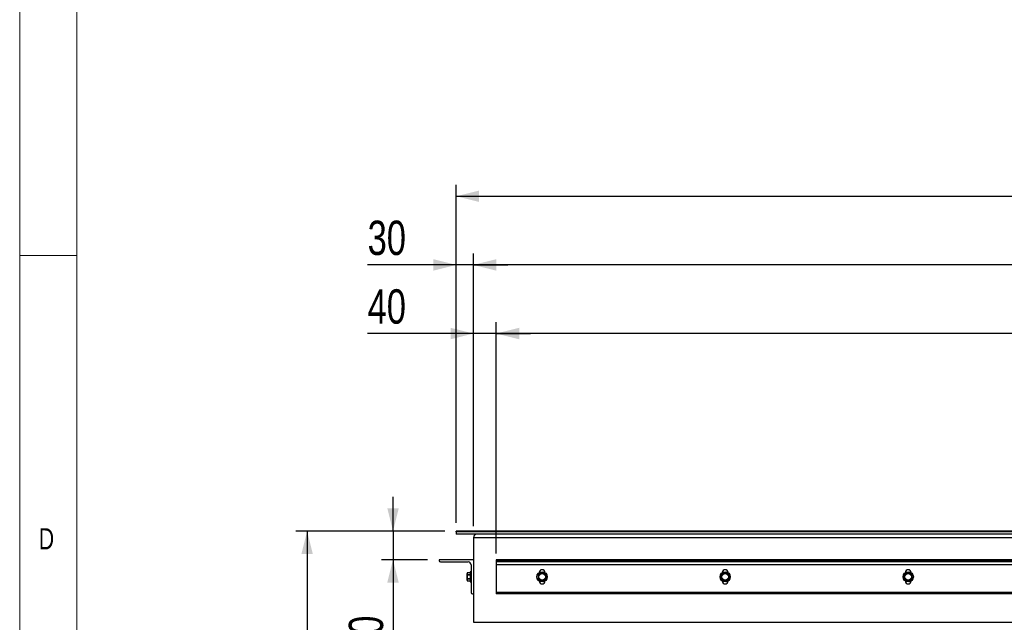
# Model space of a CAD drawing. Header units: millimetres. Extents: x 5 to 589, y 5 to 415.
# Tile 4 of 76: x 5 to 91, y 228 to 281. Entities that reach past the tile are written whole.
import ezdxf

# ---------------------------------------------------------------- set-up
doc = ezdxf.new("R2010")
doc.units = ezdxf.units.MM
doc.layers.add('COTES', color=1, linetype='Continuous')
doc.layers.add('NOTES', color=6, linetype='Continuous')
doc.layers.add('TRAIT-FORT', color=4, linetype='Continuous', lineweight=25)
doc.styles.add('SLDTEXTSTYLE0', font='TXT', dxfattribs={"width": 0.75})
doc.dimstyles.new('SLDDIMSTYLE0', dxfattribs={"dimtxt": 3, "dimasz": 2, "dimexe": 0, "dimexo": 0.0625, "dimgap": 0.75, "dimtad": 1, "dimlfac": 20, "dimrnd": 1e-09, "dimzin": 12, "dimdsep": 46, "dimtxsty": 'SLDTEXTSTYLE0', "dimsah": 1, "dimcen": 0.09, "dimadec": 0, "dimazin": 3, "dimtfac": 1, "dimtofl": 0, "dimtmove": 0, "dimatfit": 3, "dimfxl": 1, "dimfrac": 2, "dimtolj": 1, "dimtzin": 12, "dimarcsym": 0})
doc.dimstyles.new('SLDDIMSTYLE1', dxfattribs={"dimtxt": 3, "dimasz": 2, "dimexe": 0, "dimexo": 0.0625, "dimgap": 0.75, "dimtad": 1, "dimlfac": 20, "dimrnd": 1e-09, "dimzin": 12, "dimdsep": 46, "dimtxsty": 'SLDTEXTSTYLE0', "dimsah": 1, "dimcen": 0.09, "dimadec": 0, "dimazin": 3, "dimtfac": 1, "dimtmove": 0, "dimatfit": 0, "dimfxl": 1, "dimfrac": 2, "dimtolj": 1, "dimtzin": 12, "dimarcsym": 0})

# ---------------------------------------------------------------- blocks, each defined once
blk = doc.blocks.new('_D_13')
at = {"layer": 'COTES', "color": 1, "transparency": 16777216}
for p, q in [((44.648, 236.341), (44.648, 254.183)), ((46.648, 233.966), (46.648, 254.183)), ((44.648, 253.183), (35.407, 253.183)), ((46.648, 253.183), (44.648, 253.183)), ((46.648, 253.183), (49.648, 253.183))]:
    blk.add_line(p, q, dxfattribs=at)
for points in [[(44.648, 253.183), (42.648, 253.683), (42.648, 252.683)], [(46.648, 253.183), (48.648, 252.683), (48.648, 253.683)]]:
    blk.add_solid(points, dxfattribs=at)
at = {"layer": 'COTES', "color": 1, "transparency": 16777216, "insert": (35.407, 257.05), "char_height": 3, "attachment_point": 1, "style": 'SLDTEXTSTYLE0'}
blk.add_mtext('40', dxfattribs=at)
blk = doc.blocks.new('_D_15')
at = {"layer": 'COTES', "color": 1, "transparency": 16777216}
for p, q in [((46.648, 234.416), (46.648, 254.183)), ((166.648, 234.416), (166.648, 254.183)), ((166.648, 253.183), (46.648, 253.183))]:
    blk.add_line(p, q, dxfattribs=at)
for points in [[(46.648, 253.183), (48.648, 252.683), (48.648, 253.683)], [(166.648, 253.183), (164.648, 253.683), (164.648, 252.683)]]:
    blk.add_solid(points, dxfattribs=at)
at = {"layer": 'COTES', "color": 1, "transparency": 16777216, "char_height": 3, "attachment_point": 1, "style": 'SLDTEXTSTYLE0'}
for s, insert in [('2400', (93.633, 257.05)), ('corniere', (103.625, 257.05))]:
    blk.add_mtext(s, dxfattribs=dict(at, insert=insert))
blk = doc.blocks.new('_D_16')
at = {"layer": 'COTES', "color": 1, "transparency": 16777216}
for p, q in [((44.648, 236.341), (44.648, 260.183)), ((168.898, 236.341), (168.898, 260.183)), ((168.898, 259.183), (44.648, 259.183))]:
    blk.add_line(p, q, dxfattribs=at)
for points in [[(44.648, 259.183), (46.648, 258.683), (46.648, 259.683)], [(168.898, 259.183), (166.898, 259.683), (166.898, 258.683)]]:
    blk.add_solid(points, dxfattribs=at)
at = {"layer": 'COTES', "color": 1, "transparency": 16777216, "char_height": 3, "attachment_point": 1, "style": 'SLDTEXTSTYLE0'}
for s, insert in [('cadre', (105.844, 263.05)), ('2485', (95.852, 263.05))]:
    blk.add_mtext(s, dxfattribs=dict(at, insert=insert))
blk = doc.blocks.new('_D_17')
at = {"layer": 'COTES', "color": 1, "transparency": 16777216}
for p, q in [((43.148, 236.641), (43.148, 260.183)), ((44.648, 236.341), (44.648, 260.183)), ((43.148, 259.183), (35.407, 259.183)), ((44.648, 259.183), (43.148, 259.183)), ((44.648, 259.183), (47.648, 259.183))]:
    blk.add_line(p, q, dxfattribs=at)
for points in [[(43.148, 259.183), (41.148, 259.683), (41.148, 258.683)], [(44.648, 259.183), (46.648, 258.683), (46.648, 259.683)]]:
    blk.add_solid(points, dxfattribs=at)
at = {"layer": 'COTES', "color": 1, "transparency": 16777216, "insert": (35.407, 263.05), "char_height": 3, "attachment_point": 1, "style": 'SLDTEXTSTYLE0'}
blk.add_mtext('30', dxfattribs=at)
blk = doc.blocks.new('_D_18')
at = {"layer": 'COTES', "color": 1, "transparency": 16777216}
for p, q in [((43.148, 236.841), (43.148, 266.183)), ((169.648, 236.841), (169.648, 266.183)), ((43.148, 265.183), (169.648, 265.183))]:
    blk.add_line(p, q, dxfattribs=at)
for points in [[(43.148, 265.183), (45.148, 264.683), (45.148, 265.683)], [(169.648, 265.183), (167.648, 265.683), (167.648, 264.683)]]:
    blk.add_solid(points, dxfattribs=at)
at = {"layer": 'COTES', "color": 1, "transparency": 16777216, "char_height": 3, "attachment_point": 1, "style": 'SLDTEXTSTYLE0'}
for s, insert in [('2530', (97.723, 269.05)), ('tole', (107.714, 269.05))]:
    blk.add_mtext(s, dxfattribs=dict(at, insert=insert))
blk = doc.blocks.new('_D_20')
at = {"layer": 'COTES', "color": 1, "transparency": 16777216}
for p, q in [((42.148, 235.916), (29.118, 235.916)), ((30.118, 235.916), (30.118, 185.916)), ((41.648, 185.916), (29.118, 185.916))]:
    blk.add_line(p, q, dxfattribs=at)
for points in [[(30.118, 235.916), (29.618, 233.916), (30.618, 233.916)], [(30.118, 185.916), (30.618, 187.916), (29.618, 187.916)]]:
    blk.add_solid(points, dxfattribs=at)
at = {"layer": 'COTES', "color": 1, "transparency": 16777216, "insert": (26.251, 206.483), "char_height": 3, "attachment_point": 1, "rotation": 90, "style": 'SLDTEXTSTYLE0'}
blk.add_mtext('1000', dxfattribs=at)
blk = doc.blocks.new('_D_21')
at = {"layer": 'COTES', "color": 1, "transparency": 16777216}
for p, q in [((37.624, 235.916), (37.624, 238.916)), ((42.148, 235.916), (36.624, 235.916)), ((37.624, 235.916), (37.624, 233.416)), ((40.648, 233.416), (36.624, 233.416)), ((37.624, 233.416), (37.624, 225.173))]:
    blk.add_line(p, q, dxfattribs=at)
for points in [[(37.624, 235.916), (38.124, 237.916), (37.124, 237.916)], [(37.624, 233.416), (37.124, 231.416), (38.124, 231.416)]]:
    blk.add_solid(points, dxfattribs=at)
at = {"layer": 'COTES', "color": 1, "transparency": 16777216, "insert": (33.757, 225.173), "char_height": 3, "attachment_point": 1, "rotation": 90, "style": 'SLDTEXTSTYLE0'}
blk.add_mtext('50', dxfattribs=at)

msp = doc.modelspace()

# ---------------------------------------------------------------- linework, layer by layer
at = {"color": 7, "linetype": 'Continuous', "lineweight": 18}
for p, q in [((5, 415), (5, 5)), ((10, 410), (10, 10)), ((10, 260), (5, 260))]:
    msp.add_line(p, q, dxfattribs=at)
at = {"layer": 'TRAIT-FORT', "color": 4, "linetype": 'Continuous', "lineweight": 25}
for p, q in [((43.14779, 235.84095), (43.14779, 235.91595)), ((114.6478, 235.91595), (43.14779, 235.91595)), ((114.6478, 235.84095), (43.14779, 235.84095)), ((43.14779, 235.84095), (43.14779, 235.64094)), ((110.6478, 235.84095), (43.14779, 235.84095)), ((110.6478, 235.64094), (43.14779, 235.64094)), ((44.64772, 235.34093), (44.64772, 227.94095)), ((44.64772, 235.34093), (168.6478, 235.34093)), ((41.64775, 233.41594), (41.64775, 233.34094)), ((44.64772, 233.41594), (41.64775, 233.41594)), ((41.77278, 233.21593), (44.19778, 233.21593)), ((166.64775, 233.41594), (46.64777, 233.41594)), ((46.64777, 233.41594), (46.64777, 233.34094)), ((166.64775, 233.34094), (46.64777, 233.34094)), ((46.64777, 233.34094), (46.64777, 233.21593)), ((166.64775, 233.21593), (46.64777, 233.21593)), ((46.64777, 233.21593), (46.64777, 232.96595)), ((44.44774, 232.36595), (44.37278, 232.36595)), ((44.37278, 232.36595), (44.37278, 232.06792)), ((44.44774, 232.96595), (44.44774, 230.54095)), ((166.64775, 232.96595), (46.64777, 232.96595)), ((46.64777, 232.96595), (46.64777, 230.54095)), ((44.11691, 232.27344), (44.09774, 232.20194)), ((44.09774, 231.62995), (44.09774, 232.20194)), ((44.09774, 231.62995), (44.11691, 231.55845)), ((44.37278, 232.27344), (44.11691, 232.27344)), ((44.11691, 232.27187), (44.11691, 232.27344)), ((44.11691, 232.27187), (44.11691, 232.12293)), ((44.37278, 232.27187), (44.11691, 232.27187)), ((44.11691, 232.06487), (44.11691, 232.12293)), ((44.11691, 232.12293), (44.37278, 232.12293)), ((44.37278, 232.06487), (44.11691, 232.06487)), ((44.11691, 231.70896), (44.11691, 231.76702)), ((44.11691, 231.76702), (44.37278, 231.76702)), ((44.37278, 231.70896), (44.11691, 231.70896)), ((44.11691, 231.70896), (44.11691, 231.56002)), ((44.11691, 231.55845), (44.11691, 231.56002)), ((44.11691, 231.56002), (44.37278, 231.56002)), ((44.11691, 231.55845), (44.37278, 231.55845)), ((44.37278, 232.06792), (44.37278, 231.46594)), ((44.37278, 231.46594), (44.44774, 231.46594)), ((50.35632, 232.12293), (50.6142, 232.27187)), ((50.6142, 231.56002), (50.35632, 231.70896)), ((50.39771, 232.29094), (50.39771, 232.29011)), ((50.39771, 231.54178), (50.39771, 231.54095)), ((50.68124, 232.27187), (50.93921, 232.12293)), ((50.93921, 231.70896), (50.68124, 231.56002)), ((50.89772, 232.29011), (50.89772, 232.29094)), ((50.89772, 231.54095), (50.89772, 231.54178)), ((66.35631, 232.12293), (66.61428, 232.27187)), ((66.61428, 231.56002), (66.35631, 231.70896)), ((66.39779, 232.29094), (66.39779, 232.29011)), ((66.39779, 231.54178), (66.39779, 231.54095)), ((66.68132, 232.27187), (66.93919, 232.12293)), ((66.93919, 231.70896), (66.68132, 231.56002)), ((66.8978, 232.29011), (66.8978, 232.29094)), ((66.8978, 231.54095), (66.8978, 231.54178)), ((82.35629, 232.12293), (82.61426, 232.27187)), ((82.61426, 231.56002), (82.35629, 231.70896)), ((82.39778, 232.29094), (82.39778, 232.29011)), ((82.39778, 231.54178), (82.39778, 231.54095)), ((82.68131, 232.27187), (82.93927, 232.12293)), ((82.93927, 231.70896), (82.68131, 231.56002)), ((82.89779, 232.29011), (82.89779, 232.29094)), ((82.89779, 231.54095), (82.89779, 231.54178)), ((44.57277, 230.41595), (44.64772, 230.41595)), ((166.64775, 230.54095), (46.64777, 230.54095)), ((46.64777, 230.54095), (46.64777, 230.41595)), ((166.64775, 230.41595), (46.64777, 230.41595)), ((44.64772, 227.94095), (168.6478, 227.94095))]:
    msp.add_line(p, q, dxfattribs=at)
for centre, radius in [((50.64776, 231.91594), 0.45), ((66.64776, 231.91594), 0.45), ((82.64776, 231.91594), 0.45), ((50.64776, 231.91594), 0.286), ((66.64776, 231.91594), 0.286), ((82.64776, 231.91594), 0.286)]:
    msp.add_circle(centre, radius, dxfattribs=at)
for centre, radius, start, end in [((44.94776, 235.34094), 0.3, 90, 180), ((41.77276, 233.34094), 0.125, 180, 270), ((44.19776, 232.96594), 0.25, 0, 90), ((50.64776, 232.29094), 0.25, 0, 180), ((66.64776, 232.29094), 0.25, 0, 180), ((82.64776, 232.29094), 0.25, 0, 180), ((50.64776, 231.91594), 0.3575, 144.6199773, 155.3800227), ((50.64776, 231.91594), 0.3575, 204.6199773, 215.3800227), ((50.64776, 231.54094), 0.25, 180, 0), ((50.64776, 231.91594), 0.3575, 84.6199773, 95.3800227), ((50.64776, 231.91594), 0.3575, 264.6199773, 275.3800227), ((50.64776, 231.91594), 0.3575, 24.6199773, 35.3800227), ((50.64776, 231.91594), 0.3575, 324.6199773, 335.3800227), ((66.64776, 231.91594), 0.3575, 144.6199773, 155.3800227), ((66.64776, 231.91594), 0.3575, 204.6199773, 215.3800227), ((66.64776, 231.54094), 0.25, 180, 0), ((66.64776, 231.91594), 0.3575, 84.6199773, 95.3800227), ((66.64776, 231.91594), 0.3575, 264.6199773, 275.3800227), ((66.64776, 231.91594), 0.3575, 24.6199773, 35.3800227), ((66.64776, 231.91594), 0.3575, 324.6199773, 335.3800227), ((82.64776, 231.91594), 0.3575, 144.6199773, 155.3800227), ((82.64776, 231.91594), 0.3575, 204.6199773, 215.3800227), ((82.64776, 231.54094), 0.25, 180, 0), ((82.64776, 231.91594), 0.3575, 84.6199773, 95.3800227), ((82.64776, 231.91594), 0.3575, 264.6199773, 275.3800227), ((82.64776, 231.91594), 0.3575, 24.6199773, 35.3800227), ((82.64776, 231.91594), 0.3575, 324.6199773, 335.3800227), ((44.57276, 230.54094), 0.125, 180, 270)]:
    msp.add_arc(centre, radius, start, end, dxfattribs=at)
for points, knots in [([(44.11691, 232.06487), (44.11659, 232.06184), (44.10608, 231.96308), (44.11158, 231.86352), (44.11691, 231.76702)], [0, 0, 0, 0, 0.030738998, 1, 1, 1, 1]), ([(50.32275, 231.76702), (50.32275, 231.86352), (50.32275, 231.96308), (50.32275, 232.06184), (50.32275, 232.06487)], [0, 0, 0, 0, 0.969261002, 1, 1, 1, 1]), ([(50.97278, 232.06487), (50.97278, 232.06184), (50.97278, 231.96308), (50.97278, 231.86352), (50.97278, 231.76702)], [0, 0, 0, 0, 0.030738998, 1, 1, 1, 1]), ([(66.32274, 231.76702), (66.32274, 231.86352), (66.32274, 231.96308), (66.32274, 232.06184), (66.32274, 232.06487)], [0, 0, 0, 0, 0.969261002, 1, 1, 1, 1]), ([(66.97276, 232.06487), (66.97276, 232.06184), (66.97276, 231.96308), (66.97276, 231.86352), (66.97276, 231.76702)], [0, 0, 0, 0, 0.030738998, 1, 1, 1, 1]), ([(82.32272, 231.76702), (82.32272, 231.86352), (82.32272, 231.96308), (82.32272, 232.06184), (82.32272, 232.06487)], [0, 0, 0, 0, 0.969261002, 1, 1, 1, 1]), ([(82.97275, 232.06487), (82.97275, 232.06184), (82.97275, 231.96308), (82.97275, 231.86352), (82.97275, 231.76702)], [0, 0, 0, 0, 0.030738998, 1, 1, 1, 1])]:
    msp.add_open_spline(points, degree=3, knots=knots, dxfattribs=at)

# ---------------------------------------------------------------- texts
at = {"layer": 'NOTES', "color": 211, "insert": (6.66667, 236.16802), "char_height": 1.85208, "attachment_point": 1, "style": 'SLDTEXTSTYLE0'}
msp.add_mtext('D', dxfattribs=at)

# ---------------------------------------------------------------- dimensions: what is measured, and where the dimension line sits
at = {"layer": 'COTES', "color": 1}
for base, p1, p2, text, picture, middle in [((169.64776, 265.18278), (43.14776, 235.84094), (169.64776, 235.84094), '<> tole', '_D_18', (106.39776, 265.18278)), ((44.64776, 259.18278), (168.89776, 235.34094), (44.64776, 235.34094), '<> cadre', '_D_16', (106.77276, 259.18278)), ((46.64776, 253.18278), (166.64776, 233.41594), (46.64776, 233.41594), '<> corniere', '_D_15', (106.64776, 253.18278))]:
    dim = msp.add_linear_dim(base=base, p1=p1, p2=p2, text=text, dimstyle='SLDDIMSTYLE0', dxfattribs=at)
    dim.commit()
    dim.dimension.update_dxf_attribs({"geometry": picture, "text_midpoint": middle, "dimtype": 160})
for base, p1, p2, picture, middle in [((43.14776, 259.18278), (44.64776, 235.34094), (43.14776, 235.64094), '_D_17', (37.62412, 259.18278)), ((44.64776, 253.18278), (46.64776, 232.96594), (44.64776, 235.34094), '_D_13', (37.62412, 253.18278))]:
    dim = msp.add_linear_dim(base=base, p1=p1, p2=p2, dimstyle='SLDDIMSTYLE1', dxfattribs=at)
    dim.commit()
    dim.dimension.update_dxf_attribs({"geometry": picture, "text_midpoint": middle, "dimtype": 160})
for base, p2, dimstyle, picture, middle in [((37.62412, 233.41594), (41.64776, 233.41594), 'SLDDIMSTYLE1', '_D_21', (37.62412, 227.38941)), ((30.11773, 185.91594), (42.64776, 185.91594), 'SLDDIMSTYLE0', '_D_20', (30.11773, 210.91594))]:
    dim = msp.add_linear_dim(base=base, p1=(43.14776, 235.91594), p2=p2, angle=90, dimstyle=dimstyle, dxfattribs=at)
    dim.commit()
    dim.dimension.update_dxf_attribs({"geometry": picture, "text_midpoint": middle, "dimtype": 160})

doc.saveas('drawing.dxf')
